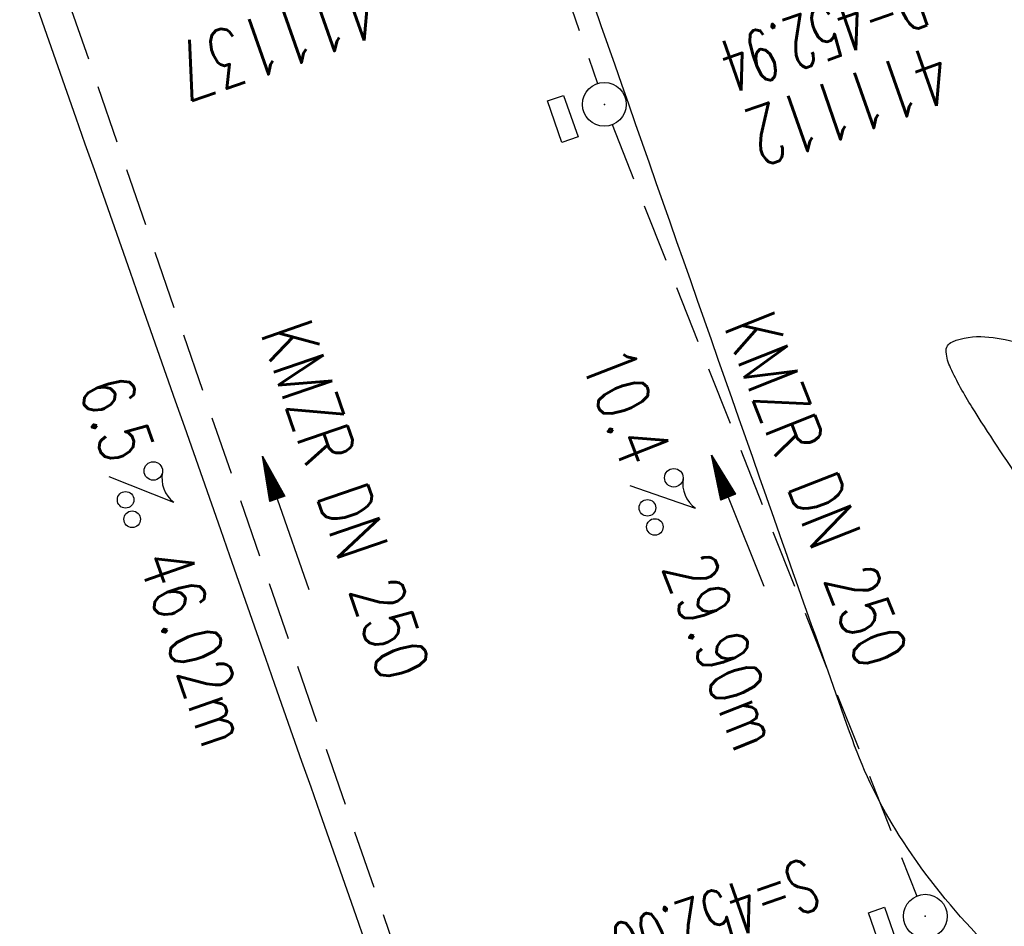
# Model space of a CAD drawing. Extents: x 446577 to 447152, y 443659 to 444842.
# Tile 10 of 41: x 446977 to 447011, y 443905 to 443936. Entities that reach past the tile are written whole.
import ezdxf
from ezdxf.enums import TextEntityAlignment as Align

# ---------------------------------------------------------------- set-up
doc = ezdxf.new("R2010")
doc.units = 0
doc.header["$LTSCALE"] = 2
doc.header["$MEASUREMENT"] = 0
doc.linetypes.add('AUSGEZOGEN', pattern=[0])
doc.linetypes.add('GESTRICH-X2', pattern=[1.5, 1, -0.5])
doc.layers.get('0').update_dxf_attribs({"linetype": 'AUSGEZOGEN'})
for name, color, linetype in [('FBR', 8, 'CONTINUOUS'), ('KANAL', 7, 'GESTRICH-X2'), ('PFEIL', 7, 'CONTINUOUS'), ('SCHACHTNR', 6, 'CONTINUOUS'), ('SCHLITZRINNE', 8, 'AUSGEZOGEN'), ('SCHSYMBOL', 7, 'AUSGEZOGEN'), ('TEXTO', 4, 'CONTINUOUS'), ('TEXTU', 4, 'CONTINUOUS')]:
    doc.layers.add(name, color=color, linetype=linetype)
doc.styles.add('ROMANS', font='romans.shx', dxfattribs={"width": 0.8})

# ---------------------------------------------------------------- blocks, each defined once
blk = doc.blocks.new('PROM')
blk.add_line((1.566, 1.817), (0.019, 0.015))
for centre, radius in [((0.317, 1.51), 0.317), ((0.943, 0.291), 0.283), ((1.645, 0.287), 0.283)]:
    blk.add_circle(centre, radius)
blk.add_arc((0.992, 2.682), 1.033, 239.1414, 303.3549)
blk = doc.blocks.new('PFEIL2')
at = {"color": 0}
for p, q in [((0.88, 0.002), (-2.401, -0.012)), ((0.881, -0.271), (0.879, 0.276)), ((0.879, 0.276), (2.429, 0.009)), ((0.911, 0.27), (0.879, 0.265)), ((0.965, 0.261), (0.879, 0.246)), ((1.019, 0.252), (0.879, 0.228)), ((1.073, 0.242), (0.879, 0.209)), ((1.127, 0.233), (0.879, 0.191)), ((1.181, 0.224), (0.879, 0.172)), ((1.235, 0.214), (0.879, 0.154)), ((1.289, 0.205), (0.879, 0.135)), ((1.343, 0.196), (0.879, 0.117)), ((1.397, 0.187), (0.879, 0.098)), ((1.451, 0.177), (0.879, 0.08)), ((1.505, 0.168), (0.879, 0.061)), ((1.559, 0.159), (0.88, 0.043)), ((1.613, 0.149), (0.88, 0.024)), ((1.668, 0.14), (0.88, 0.006)), ((1.722, 0.131), (0.88, -0.013)), ((1.776, 0.121), (0.88, -0.031)), ((1.83, 0.112), (0.88, -0.05)), ((1.884, 0.103), (0.88, -0.068)), ((1.938, 0.094), (0.88, -0.087)), ((1.992, 0.084), (0.88, -0.105)), ((2.046, 0.075), (0.88, -0.124)), ((2.1, 0.066), (0.88, -0.142)), ((2.154, 0.056), (0.88, -0.161)), ((2.208, 0.047), (0.88, -0.179)), ((2.262, 0.038), (0.881, -0.198)), ((2.316, 0.029), (0.881, -0.216)), ((2.37, 0.019), (0.881, -0.235)), ((2.424, 0.01), (0.881, -0.253)), ((2.429, 0.009), (0.881, -0.271))]:
    blk.add_line(p, q, dxfattribs=at)
blk = doc.blocks.new('GST')
at = {"color": 0}
blk.add_circle((0, 0), 0.75, dxfattribs=at)
blk.add_point((0, 0), dxfattribs=at)
blk = doc.blocks.new('17')
blk.add_lwpolyline([(-0.755, -1.218), (0.748, -1.218), (0.748, -1.801), (-0.755, -1.801)], close=True)
blk.add_blockref('GST', (0, 0))

msp = doc.modelspace()

# ---------------------------------------------------------------- linework, layer by layer
at = {"layer": 'FBR'}
for points in [[(446906.283, 444163.064, 0.003557), (446913.219, 444136.335, 0.004717), (446918.783, 444116.265, 0.000024), (446923.206, 444100.879, 0.003676), (446923.236, 444100.778, 0.000171), (446925.25, 444094.15, 0.000048), (446932.443, 444070.518, 0.000065), (446938.908, 444049.294, 0.003486), (446939.03, 444048.902, 0.003745), (446939.222, 444048.317, 0.000068), (446950.069, 444016.112, 0.000011), (446956.461, 443997.144, 0.001698), (446956.504, 443997.019, 0.000349), (446956.714, 443996.41, 0.000013), (446962.54, 443979.58, 0.000005), (446967.365, 443965.643, 0.00002), (446968.622, 443962.013, 0.001124), (446976.568, 443939.234, -0.000431), (446996.335, 443882.82)], [(446925.215, 444042.892, 0.0017), (446930.243, 444027.436, 0.003935), (446936.907, 444007.707, 0.000126), (446946.647, 443979.626, 0.000195), (446952.953, 443961.485, 0.000026), (446968.558, 443916.655, 0.000443), (446969.471, 443914.039, 0.00013), (446975.672, 443896.342, -0.000046), (446981.167, 443880.67, -0.00001)], [(447037.126, 443888.602, 0.013315), (447036.129, 443889.687, 0.039357), (447035, 443890.681, 0.016729), (447033.458, 443891.758, 0.021771), (447032.213, 443892.493, 0.00424), (447031.256, 443892.992, 0.001159), (447027.738, 443894.78, 0.012233), (447021.582, 443897.704, -0.012648), (447015.63, 443900.536, -0.04443), (447012.536, 443902.469, -0.040823), (447009.574, 443905.112, -0.048131), (447006.927, 443908.492, -0.056635), (447005.322, 443911.773, -0.000988), (447002.382, 443920.089, -0.000382), (446994.841, 443941.603, -0.000001), (446989.039, 443958.198, -0.000032)]]:
    msp.add_lwpolyline(points, format="xyb", dxfattribs=at)
msp.add_lwpolyline([(447008.532, 443925.049, -0.338877), (447008.746, 443925.402, -0.112775), (447009.859, 443925.568, -0.093522), (447012.031, 443924.984, -0.024827), (447019.409, 443920.962, -0.00337), (447022.456, 443919.071, -0.01375), (447023.187, 443918.582, -0.046002), (447024.503, 443917.453, -0.018177), (447027.436, 443914.198, -0.051198), (447029.339, 443911.384, -0.232737), (447029.367, 443910.599, -0.203185), (447029.044, 443910.299, -0.082499), (447028.011, 443910.109, -0.113197), (447025.079, 443910.728, -0.037981), (447017.369, 443915.033, -0.003211), (447014.61, 443916.887, -0.024951), (447014.269, 443917.145, -0.022007), (447013.224, 443918.103, -0.018661), (447012.088, 443919.328, -0.025539), (447011.172, 443920.51, -0.01199), (447009.416, 443923.166, -0.030332), (447008.684, 443924.506, -0.082682)], format="xyb", close=True, dxfattribs=at)
at = {"layer": 'KANAL'}
for p, q in [((446988.5, 443957.813), (446996.594, 443934.25)), ((446977.531, 443939.813), (446992.031, 443897.719)), ((446997.094, 443932.844), (447007.531, 443906.406))]:
    msp.add_line(p, q, dxfattribs=at)
at = {"layer": 'SCHLITZRINNE'}
msp.add_lwpolyline([(446918.666, 444051.482, 0.001942), (446927.717, 444023.784, 0.002834), (446934.101, 444004.864, 0.000005), (446941.432, 443983.537, 0.000867), (446941.474, 443983.415, 0.000084), (446947.849, 443965.085, 0.000199), (446950.544, 443957.352, 0.000027), (446955.553, 443942.997, 0.000044), (446958.667, 443934.078, 0.000101), (446962.051, 443924.393, 0.000084), (446966.153, 443912.669, 0.000975), (446970.092, 443901.486, -0.001001), (446974.031, 443890.303, -0.000525), (446977.569, 443880.16, 0.000574)], format="xyb", dxfattribs=at)
at = {"layer": 'SCHLITZRINNE', "flags": 128}
msp.add_lwpolyline([(446918.666, 444051.482, 0.001942), (446927.717, 444023.784, 0.002834), (446934.101, 444004.864, 0.000005), (446941.432, 443983.537, 0.000867), (446941.474, 443983.415, 0.000084), (446947.849, 443965.085, 0.000199), (446950.544, 443957.352, 0.000027), (446955.553, 443942.997, 0.000044), (446958.667, 443934.078, 0.000101), (446962.051, 443924.393, 0.000084), (446966.153, 443912.669, 0.000975), (446970.092, 443901.486, -0.001001), (446974.031, 443890.303, -0.000613), (446978.162, 443878.453, 0.000574), (446982.293, 443866.603, 0.000043), (446985.962, 443856.119, 0.000041), (446989.821, 443845.1, 0.000098), (446990.721, 443842.532, -0.000006), (447006.522, 443797.477, -0.000336), (447009.233, 443789.73, -0.000126), (447016.458, 443769.022)], format="xyb", dxfattribs=at)

# ---------------------------------------------------------------- block references
at = {"layer": 'PFEIL'}
for p, rotation in [((446985.919, 443919.184), 109.0061999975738), ((447001.395, 443919.258), 111.5640999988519)]:
    msp.add_blockref('PFEIL2', p, dxfattribs=dict(at, rotation=rotation))
at = {"layer": 'SCHSYMBOL', "rotation": 289.2891999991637}
for p in [(446996.831, 443933.529), (447007.82, 443905.723)]:
    msp.add_blockref('17', p, dxfattribs=at)
at = {"layer": 'TEXTU'}
for p, rotation in [((446979.853, 443920.782), 289.0061999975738), ((446997.687, 443920.481), 291.5640999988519)]:
    msp.add_blockref('PROM', p, dxfattribs=dict(at, rotation=rotation))

# ---------------------------------------------------------------- texts
at = {"layer": 'SCHACHTNR', "style": 'ROMANS'}
for s, height, width, p in [('411137', 2, 0.7, (446988.683, 443937.859)), ('D=452.94', 1.8, 0.6, (447007.469, 443938)), ('411112', 2, 0.7, (447008.281, 443935.625)), ('S=452.00', 1.8, 0.6, (447003.736, 443907.74))]:
    msp.add_text(s, height=height, rotation=199.2892, dxfattribs=dict(at, width=width)).set_placement(p)
at = {"layer": 'TEXTO', "style": 'ROMANS', "width": 0.75}
for rotation, p in [(289.0062, (446987.118, 443919.676)), (291.5641, (447003.25, 443920))]:
    msp.add_text('KMZR DN 250', height=1.8, rotation=rotation, dxfattribs=at).set_placement(p, align=Align.CENTER)
at = {"layer": 'TEXTU', "style": 'ROMANS', "width": 0.75}
for s, rotation, p in [('10.4', 291.5641, (446996, 443924.75)), ('6.5', 289.0062, (446978.813, 443923.844)), ('46.02m', 289.0062, (446980.844, 443917.938)), ('29.90m', 291.5641, (446998.781, 443917.688))]:
    msp.add_text(s, height=1.8, rotation=rotation, dxfattribs=at).set_placement(p)

doc.saveas('drawing.dxf')
